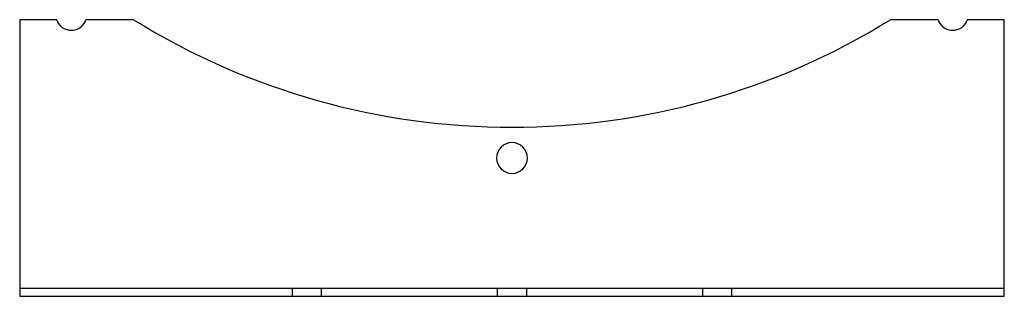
# Model space of a CAD drawing. Header units: millimetres. Extents: x -240 to 240, y -68 to 68.
import ezdxf

# ---------------------------------------------------------------- set-up
doc = ezdxf.new("R2010")
doc.units = ezdxf.units.MM
doc.layers.add('HIDDEN', color=7, linetype='Continuous')
doc.layers.add('THICK', color=7, linetype='Continuous')

msp = doc.modelspace()

# ---------------------------------------------------------------- linework, layer by layer
at = {"layer": 'HIDDEN'}
for p, q in [((-240, 67.5), (-240, 67.5)), ((-221.97, 67.5), (-221.97, 67.5)), ((-207.7, 67.5), (-207.7, 67.5)), ((-184.52, 67.5), (-184.52, 67.5)), ((184.52, 67.5), (184.52, 67.5)), ((207.7, 67.5), (207.7, 67.5)), ((221.97, 67.5), (221.97, 67.5)), ((240, 67.5), (240, 67.5)), ((-240, -63.5), (240, -63.5)), ((-240, -63.5), (-240, -63.5)), ((-107, -67.5), (-107, -63.5)), ((-93, -63.5), (-93, -67.5)), ((-7, -67.5), (-7, -63.5)), ((7, -63.5), (7, -67.5)), ((93, -67.5), (93, -63.5)), ((107, -63.5), (107, -67.5)), ((240, -63.5), (240, -63.5)), ((-240, -67.5), (-240, -67.5)), ((240, -67.5), (240, -67.5))]:
    msp.add_line(p, q, dxfattribs=at)
at = {"layer": 'THICK'}
for p, q in [((-221.97, 67.5), (-240, 67.5)), ((-240, 67.5), (-240, -67.5)), ((-184.52, 67.5), (-207.7, 67.5)), ((207.7, 67.5), (184.52, 67.5)), ((240, 67.5), (221.97, 67.5)), ((240, -67.5), (240, 67.5)), ((-240, -67.5), (240, -67.5))]:
    msp.add_line(p, q, dxfattribs=at)
for centre, radius, start, end in [((-214.84, 69.8), 7.5, 197.8929, 324), ((-214.84, 69.8), 7.5, 324, 342.1071), ((0, 365.5), 350.5, 238.235, 301.765), ((214.84, 69.8), 7.5, 197.8929, 216), ((214.84, 69.8), 7.5, 216, 342.1071), ((0, 0), 7.5, 0, 180), ((0, 0), 7.5, 180, 0)]:
    msp.add_arc(centre, radius, start, end, dxfattribs=at)

doc.saveas('drawing.dxf')
